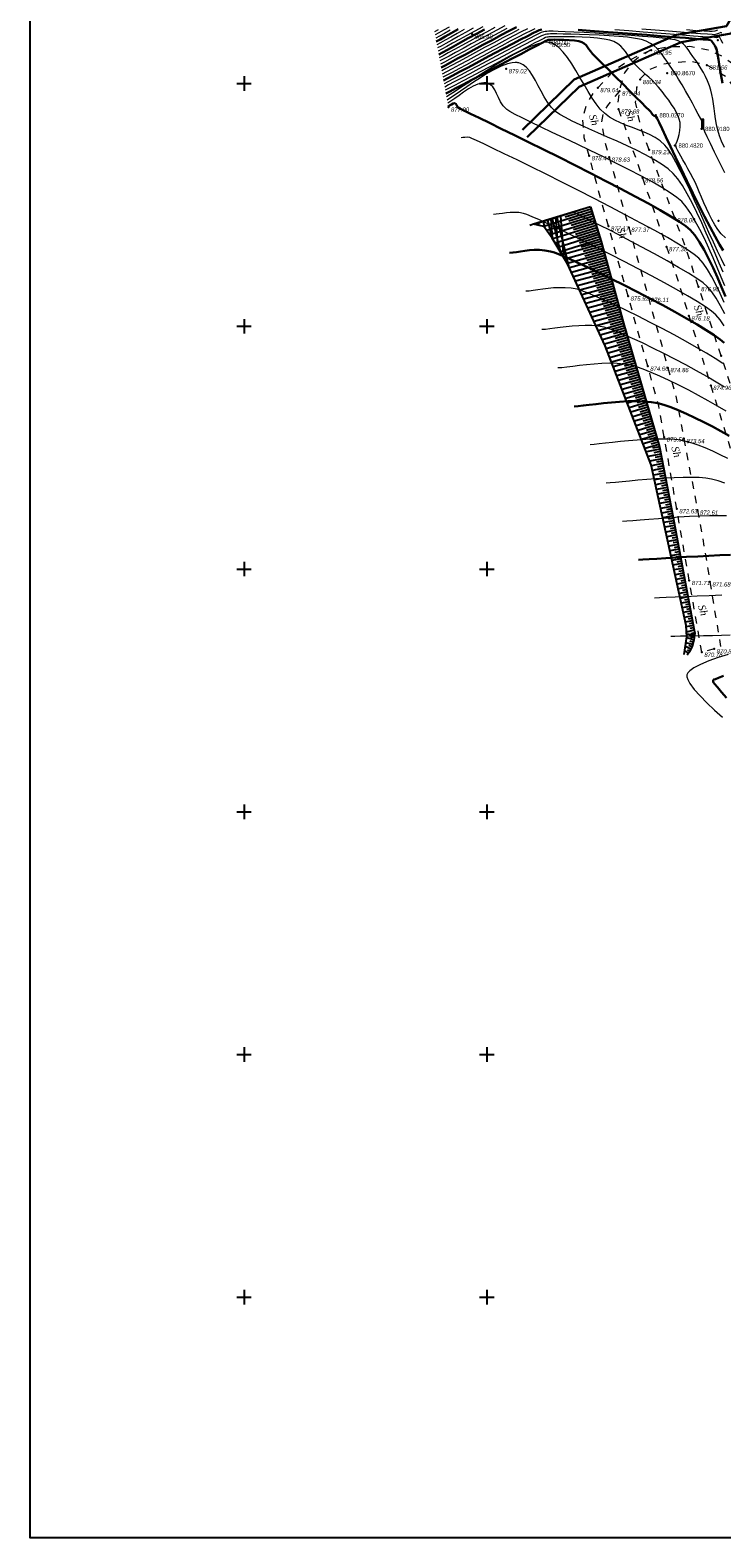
# Model space of a CAD drawing. Header units: millimetres. Extents: x 1490 to 2460, y -539 to 1142.
# Tile 5 of 28: x 2091 to 2233, y 676 to 987. Entities that reach past the tile are written whole.
import ezdxf
from ezdxf.enums import TextEntityAlignment as Align

# ---------------------------------------------------------------- set-up
doc = ezdxf.new("R2010")
doc.units = ezdxf.units.MM
doc.linetypes.add('Auto_Street_NotBorder_Line_m1', pattern=[3, 1.5, -1.5])
for name, color, linetype in [('(001) Сетка', 92, 'Continuous'), ('(004) Точки рельефа', 7, 'Continuous'), ('(025) Дорога', 7, 'Continuous'), ('(031) Горизонтали', 42, 'Continuous'), ('(035) Откосы', 7, 'Continuous'), ('Отметка', 7, 'Continuous'), ('Пикет', 7, 'Continuous')]:
    doc.layers.add(name, color=color, linetype=linetype)
doc.layers.add('(032) Горизонтали утолщенные', color=32, linetype='Continuous', lineweight=30)
for name, color, linetype, lineweight, true_color in [('AUTO#_ROADS_EXIST_L', 7, 'Continuous', 15, 0x000000), ('AUTO#_ROADS_MTRAL_T', 7, 'Continuous', 15, 0x000000), ('HYDRO_TECHN_CNSTR_B', 7, 'Continuous', 15, 0x000000)]:
    doc.layers.add(name, color=color, linetype=linetype, lineweight=lineweight, true_color=true_color)
doc.styles.add('D-431', font='txt')
doc.styles.add('БМ-431 (Times New Roman К)', font='timesi.ttf', dxfattribs={"height": 1})

# ---------------------------------------------------------------- blocks, each defined once
blk = doc.blocks.new('WaterGaugePost_m1')
at = {"layer": 'HYDRO_TECHN_CNSTR_B', "linetype": 'Continuous', "lineweight": 15, "true_color": 0x000000}
h = blk.add_hatch(color=18, dxfattribs=at)
h.dxf.hatch_style = 1
h.paths.add_polyline_path([(0.5, 3.2), (0.5, 4), (-0.5, 4), (-0.5, 3.2)])
h = blk.add_hatch(color=18, dxfattribs=at)
h.dxf.hatch_style = 1
h.paths.add_polyline_path([(0.5, 3.2), (-0.5, 3.2), (-0.5, 0), (0.5, 0)])
at = {"layer": 'HYDRO_TECHN_CNSTR_B', "linetype": 'Continuous', "lineweight": 15, "true_color": 0xfffffe}
h = blk.add_hatch(color=7, dxfattribs=at)
h.dxf.hatch_style = 1
h.paths.add_polyline_path([(0.5, 3.2), (-0.5, 3.2), (-0.5, 0), (0.5, 0)])
at = {"layer": 'HYDRO_TECHN_CNSTR_B', "linetype": 'Continuous', "lineweight": 15, "true_color": 0x000000}
h = blk.add_hatch(color=18, dxfattribs=at)
h.dxf.hatch_style = 1
h.paths.add_polyline_path([(-0.5, 2.4), (-0.5, 1.6), (0.5, 1.6), (0.5, 2.4)])
h = blk.add_hatch(color=18, dxfattribs=at)
h.dxf.hatch_style = 1
h.paths.add_polyline_path([(0.5, 0), (0.5, 0.8), (-0.5, 0.8), (-0.5, 0)])
at = {"layer": 'HYDRO_TECHN_CNSTR_B', "color": 18, "linetype": 'Continuous', "lineweight": 15, "true_color": 0x000000}
blk.add_lwpolyline([(-0.5, 0), (0.5, 0), (0.5, 4), (-0.5, 4)], close=True, dxfattribs=at)
for points in [[(-0.5, 3.2), (0.5, 3.2)], [(-0.5, 2.4), (0.5, 2.4)], [(-0.5, 1.6), (0.5, 1.6)], [(-0.5, 0.8), (0.5, 0.8)]]:
    blk.add_lwpolyline(points, dxfattribs=at)
blk = doc.blocks.new('Setka')
at = {"layer": '(001) Сетка'}
for p, q in [((-1.5, 0), (1.5, 0)), ((0, 1.5), (0, -1.5))]:
    blk.add_line(p, q, dxfattribs=at)

msp = doc.modelspace()

# ---------------------------------------------------------------- linework, layer by layer
at = {"layer": '(004) Точки рельефа', "color": 7, "linetype": 'ByBlock', "lineweight": -2}
for p in [(2181.834, 986.005, 886.4), (2197.365, 984.771, 880), (2197.791, 984.26, 879.5), (2218.698, 982.675, 880.947), (2188.854, 978.854, 879.02), (2230.158, 979.616, 881.661), (2216.475, 976.627, 880.344), (2207.719, 974.959, 879.639), (2212.206, 974.276, 879.843), (2176.962, 970.953, 877.9), (2212.014, 970.543, 879.684), (2205.943, 960.931, 878.436), (2210.078, 960.636, 878.629), (2218.294, 962.19, 879.229), (2216.94, 956.375, 878.563), (2223.563, 948.146, 878.08), (2209.919, 946.468, 877.175), (2214.108, 946.187, 877.371), (2221.867, 942.207, 877.383), (2213.965, 932.024, 875.919), (2218.137, 931.739, 876.114), (2228.472, 933.975, 876.898), (2226.503, 927.943, 876.177), (2233.141, 919.72, 875.695), (2218.011, 917.58, 874.662), (2222.167, 917.29, 874.856), (2230.98, 913.627, 874.957), (2221.414, 902.99, 873.561), (2225.458, 902.669, 873.542), (2223.991, 888.213, 872.635), (2228.25, 887.931, 872.607), (2226.568, 873.436, 871.708), (2230.82, 873.154, 871.681), (2229.144, 858.659, 870.782), (2231.701, 859.356, 870.819)]:
    msp.add_point(p, dxfattribs=at)
at = {"layer": '(025) Дорога', "ltscale": 0.5}
msp.add_lwpolyline([(2090.829, 1142.396), (2460.444, 1142.396), (2460.444, 676.254), (2090.829, 676.254)], close=True, dxfattribs=at)
at = {"layer": '(025) Дорога', "ltscale": 0.5, "flags": 128}
msp.add_lwpolyline([(2206.219, 950.415), (2194.467, 946.84)], dxfattribs=at)
at = {"layer": '(031) Горизонтали', "color": 42, "linetype": 'Continuous', "lineweight": 0}
for points, elevation in [([(2188.565, 987.686), (2186.916, 986.816), (2185.175, 985.884), (2183.4, 984.925), (2181.647, 983.971), (2179.973, 983.057), (2178.436, 982.215), (2177.093, 981.481), (2176, 980.887), (2175.215, 980.466)], 885), ([(2174.844, 986.897), (2174.108, 986.496)], 889.5), ([(2177.144, 987.463), (2175.964, 986.789), (2174.98, 986.234), (2174.231, 985.826)], 889), ([(2177.339, 986.828), (2176.125, 986.138), (2175.116, 985.57), (2174.354, 985.156)], 888.5), ([(2180.195, 986.936), (2178.759, 986.131), (2177.44, 985.39), (2176.28, 984.739), (2175.32, 984.205), (2174.6, 983.816)], 887.5), ([(2182.045, 987.207), (2180.485, 986.343), (2179.002, 985.516), (2177.64, 984.755), (2176.443, 984.087), (2175.456, 983.542), (2174.723, 983.146)], 887), ([(2184.022, 987.531), (2182.384, 986.636), (2180.776, 985.75), (2179.245, 984.901), (2177.839, 984.12), (2176.606, 983.436), (2175.592, 982.878), (2174.846, 982.476)], 886.5), ([(2186.492, 987.345), (2184.791, 986.433), (2183.061, 985.495), (2181.356, 984.564), (2179.73, 983.672), (2178.237, 982.85), (2176.931, 982.132), (2175.864, 981.55), (2175.092, 981.136)], 885.5), ([(2189.02, 987.172), (2187.34, 986.286), (2185.559, 985.335), (2183.738, 984.354), (2181.937, 983.378), (2180.216, 982.442), (2178.635, 981.58), (2177.255, 980.829), (2176.136, 980.223), (2175.338, 979.796)], 884.5), ([(2191.487, 986.954), (2189.93, 986.146), (2188.187, 985.228), (2186.327, 984.237), (2184.414, 983.213), (2182.517, 982.192), (2180.701, 981.212), (2179.033, 980.31), (2177.58, 979.526), (2176.408, 978.895), (2175.584, 978.456)], 883.5), ([(2193.27, 987.118), (2191.961, 986.452), (2190.385, 985.632), (2188.611, 984.698), (2186.711, 983.688), (2184.753, 982.642), (2182.807, 981.598), (2180.943, 980.596), (2179.232, 979.675), (2177.742, 978.874), (2176.544, 978.231), (2175.707, 977.786)], 883), ([(2194.758, 987.117), (2193.908, 986.702), (2192.742, 986.109), (2191.32, 985.37), (2189.699, 984.519), (2187.938, 983.587), (2186.096, 982.608), (2184.231, 981.612), (2182.401, 980.633), (2180.665, 979.702), (2179.082, 978.853), (2177.709, 978.117), (2176.606, 977.528), (2175.83, 977.117)], 882.5), ([(2233.81, 962.63), (2233.232, 963.963), (2232.821, 965.045), (2232.458, 966.244), (2232.18, 967.403), (2231.967, 968.523), (2231.8, 969.604), (2231.661, 970.649), (2231.531, 971.657), (2231.391, 972.63), (2231.222, 973.569), (2231.007, 974.476), (2230.725, 975.35), (2230.317, 976.368), (2229.899, 977.284), (2229.472, 978.112), (2229.039, 978.865), (2228.602, 979.559), (2228.164, 980.205), (2227.726, 980.819), (2227.293, 981.413), (2226.851, 982.046), (2226.482, 982.604), (2226.146, 983.098), (2225.8, 983.539), (2225.403, 983.938), (2224.914, 984.305), (2224.29, 984.651), (2223.681, 984.815), (2222.563, 984.986), (2221.018, 985.164), (2219.124, 985.343), (2216.962, 985.522), (2214.61, 985.697), (2212.149, 985.866), (2209.658, 986.025), (2207.217, 986.172), (2204.906, 986.303), (2202.804, 986.415), (2200.99, 986.506), (2199.546, 986.573), (2198.549, 986.612), (2198.081, 986.621), (2197.612, 986.6), (2197.236, 986.573), (2196.895, 986.524), (2196.531, 986.439), (2196.086, 986.302), (2195.679, 986.118), (2194.861, 985.709), (2193.694, 985.108), (2192.243, 984.351), (2190.571, 983.473), (2188.742, 982.507), (2186.819, 981.488), (2184.865, 980.451), (2182.946, 979.43), (2181.123, 978.46), (2179.462, 977.575), (2178.024, 976.81), (2176.874, 976.199), (2176.076, 975.777)], 881.5), ([(2233.858, 957.418), (2232.782, 959.635), (2231.792, 961.677), (2230.935, 963.453), (2230.254, 964.872), (2229.795, 965.843), (2229.602, 966.275), (2229.5, 966.677), (2229.461, 967.005), (2229.419, 967.33), (2229.307, 967.727), (2229.158, 968.055), (2228.851, 968.674), (2228.412, 969.531), (2227.865, 970.574), (2227.235, 971.751), (2226.547, 973.01), (2225.825, 974.297), (2225.094, 975.562), (2224.38, 976.751), (2223.706, 977.814), (2223.098, 978.696), (2222.462, 979.599), (2221.916, 980.417), (2221.426, 981.16), (2220.956, 981.837), (2220.47, 982.457), (2219.934, 983.03), (2219.311, 983.564), (2218.566, 984.069), (2217.665, 984.553), (2216.76, 984.86), (2215.47, 985.123), (2213.871, 985.343), (2212.043, 985.526), (2210.061, 985.675), (2208.004, 985.792), (2205.949, 985.881), (2203.974, 985.947), (2202.157, 985.991), (2200.574, 986.018), (2199.303, 986.032), (2198.422, 986.035), (2198.008, 986.031), (2197.582, 986.011), (2197.246, 985.979), (2196.918, 985.913), (2196.513, 985.792), (2196.14, 985.618), (2195.337, 985.212), (2194.17, 984.608), (2192.705, 983.842), (2191.007, 982.949), (2189.143, 981.966), (2187.18, 980.928), (2185.183, 979.87), (2183.218, 978.829), (2181.352, 977.839), (2179.652, 976.936), (2178.182, 976.156), (2177.009, 975.534), (2176.199, 975.107)], 881), ([(2234.001, 944.039), (2233.154, 944.885), (2232.476, 945.748), (2231.833, 946.728), (2231.224, 947.798), (2230.647, 948.93), (2230.101, 950.097), (2229.584, 951.271), (2229.095, 952.425), (2228.631, 953.531), (2228.192, 954.563), (2227.776, 955.492), (2227.38, 956.292), (2226.839, 957.294), (2226.291, 958.283), (2225.758, 959.229), (2225.261, 960.101), (2224.823, 960.867), (2224.465, 961.496), (2224.209, 961.958), (2224.078, 962.222), (2223.971, 962.485), (2223.895, 962.698), (2223.847, 962.916), (2223.824, 963.193), (2223.883, 963.484), (2224.041, 963.959), (2224.252, 964.582), (2224.467, 965.314), (2224.639, 966.118), (2224.72, 966.957), (2224.663, 967.794), (2224.489, 968.514), (2224.223, 969.239), (2223.87, 969.978), (2223.434, 970.74), (2222.921, 971.532), (2222.336, 972.363), (2221.685, 973.242), (2220.972, 974.177), (2220.252, 975.066), (2219.564, 975.826), (2218.899, 976.492), (2218.244, 977.101), (2217.587, 977.686), (2216.916, 978.285), (2216.22, 978.931), (2215.487, 979.661), (2214.818, 980.42), (2214.285, 981.128), (2213.837, 981.788), (2213.422, 982.403), (2212.987, 982.974), (2212.479, 983.506), (2211.848, 983.999), (2211.04, 984.456), (2210.197, 984.743), (2209.045, 984.971), (2207.667, 985.146), (2206.139, 985.274), (2204.542, 985.363), (2202.955, 985.419), (2201.456, 985.449), (2200.126, 985.459), (2199.043, 985.457), (2198.287, 985.448), (2197.936, 985.44), (2197.651, 985.427), (2197.428, 985.406), (2197.209, 985.362), (2196.939, 985.281), (2196.601, 985.119), (2195.814, 984.715), (2194.646, 984.107), (2193.166, 983.332), (2191.443, 982.426), (2189.545, 981.426), (2187.541, 980.368), (2185.5, 979.29), (2183.491, 978.227), (2181.582, 977.217), (2179.841, 976.297), (2178.339, 975.502), (2177.143, 974.87), (2176.322, 974.437)], 880.5), ([(2233.505, 984.052), (2233.248, 984.548), (2233.129, 984.78), (2233.021, 985.005), (2232.929, 985.19), (2232.873, 985.291), (2232.814, 985.381), (2232.745, 985.447), (2232.631, 985.409), (2232.412, 985.32), (2232.144, 985.252), (2231.776, 985.273), (2230.82, 985.342), (2229.353, 985.454), (2227.451, 985.602), (2225.192, 985.779), (2222.653, 985.979), (2219.91, 986.195), (2217.041, 986.421), (2214.122, 986.649), (2211.231, 986.874)], 882.5), ([(2233.3, 986.13), (2233.219, 986.255), (2233.094, 986.331), (2232.897, 986.291), (2232.576, 986.152), (2232.167, 985.989), (2231.707, 985.88), (2231.291, 985.894), (2230.313, 985.958), (2228.847, 986.065), (2226.966, 986.209), (2224.745, 986.383), (2222.257, 986.58), (2219.575, 986.794), (2216.773, 987.018)], 883), ([(2232.388, 986.83), (2231.851, 986.635), (2231.27, 986.509), (2230.758, 986.518), (2229.646, 986.584), (2228.02, 986.699), (2225.963, 986.855)], 883.5), ([(2233.916, 938.232), (2233.208, 939.614), (2232.413, 941.265), (2231.546, 943.132), (2230.622, 945.164), (2229.656, 947.309), (2228.662, 949.515), (2227.656, 951.73), (2226.653, 953.902), (2225.666, 955.981), (2224.712, 957.913), (2223.805, 959.648), (2222.96, 961.133), (2222.192, 962.316), (2221.515, 963.146), (2220.557, 963.993), (2219.516, 964.702), (2218.409, 965.302), (2217.25, 965.822), (2216.057, 966.292), (2214.846, 966.741), (2213.634, 967.199), (2212.435, 967.694), (2211.267, 968.255), (2210.147, 968.914), (2209.089, 969.697), (2208.233, 970.545), (2207.39, 971.607), (2206.556, 972.838), (2205.726, 974.191), (2204.897, 975.621), (2204.064, 977.081), (2203.223, 978.525), (2202.371, 979.906), (2201.503, 981.179), (2200.615, 982.297), (2199.703, 983.214), (2198.954, 983.772), (2198.378, 984.072), (2197.988, 984.211), (2197.791, 984.26), (2197.601, 984.293), (2197.188, 984.318), (2196.487, 984.259), (2195.417, 984.014), (2193.896, 983.475), (2192.214, 982.719), (2190.416, 981.791), (2188.548, 980.735), (2186.655, 979.597), (2184.784, 978.421), (2182.98, 977.253), (2181.289, 976.137), (2179.757, 975.119), (2178.429, 974.242), (2177.351, 973.554), (2176.568, 973.097)], 879.5), ([(2233.528, 936.979), (2232.741, 938.802), (2231.898, 940.783), (2231.009, 942.87), (2230.081, 945.014), (2229.125, 947.163), (2228.147, 949.266), (2227.159, 951.273), (2226.167, 953.133), (2225.182, 954.795), (2224.211, 956.209), (2223.264, 957.323), (2222.188, 958.275), (2220.852, 959.23), (2219.297, 960.185), (2217.568, 961.135), (2215.705, 962.077), (2213.751, 963.006), (2211.748, 963.917), (2209.739, 964.808), (2207.766, 965.673), (2205.871, 966.508), (2204.097, 967.309), (2202.485, 968.072), (2201.078, 968.793), (2199.919, 969.467), (2199.049, 970.09), (2198.148, 970.978), (2197.363, 971.989), (2196.67, 973.083), (2196.042, 974.221), (2195.454, 975.364), (2194.878, 976.472), (2194.29, 977.505), (2193.662, 978.424), (2192.969, 979.19), (2192.35, 979.665), (2191.839, 979.928), (2191.473, 980.054), (2191.282, 980.102), (2191.1, 980.134), (2190.712, 980.159), (2190.074, 980.108), (2189.133, 979.888), (2187.839, 979.405), (2186.452, 978.734), (2185.009, 977.925), (2183.552, 977.026), (2182.119, 976.084), (2180.749, 975.148), (2179.482, 974.266), (2178.357, 973.486), (2177.414, 972.857), (2176.691, 972.427)], 879), ([(2233.923, 934.131), (2233.148, 935.97), (2232.329, 937.91), (2231.472, 939.904), (2230.584, 941.907), (2229.672, 943.872), (2228.745, 945.752), (2227.808, 947.501), (2226.869, 949.073), (2225.935, 950.422), (2225.014, 951.501), (2224.034, 952.343), (2222.652, 953.31), (2220.921, 954.384), (2218.894, 955.546), (2216.623, 956.776), (2214.161, 958.056), (2211.562, 959.367), (2208.878, 960.691), (2206.162, 962.009), (2203.467, 963.301), (2200.845, 964.55), (2198.351, 965.735), (2196.036, 966.84), (2193.954, 967.844), (2192.158, 968.729), (2190.699, 969.476), (2189.632, 970.067), (2189.01, 970.482), (2188.262, 971.25), (2187.702, 972.079), (2187.265, 972.926), (2186.892, 973.749), (2186.518, 974.505), (2186.082, 975.151), (2185.646, 975.56), (2185.248, 975.79), (2184.94, 975.901), (2184.773, 975.943), (2184.617, 975.97), (2184.293, 975.988), (2183.777, 975.932), (2183.045, 975.723), (2182.081, 975.286), (2181.09, 974.708), (2180.104, 974.049), (2179.152, 973.366), (2178.266, 972.717), (2177.477, 972.162), (2176.814, 971.757)], 878.5), ([(2233.771, 930.72), (2232.944, 932.546), (2232.09, 934.313), (2231.214, 935.974), (2230.322, 937.483), (2229.42, 938.792), (2228.513, 939.855), (2227.603, 940.617), (2226.183, 941.593), (2224.315, 942.755), (2222.055, 944.077), (2219.466, 945.531), (2216.605, 947.089), (2213.532, 948.726), (2210.307, 950.413), (2206.989, 952.123), (2203.639, 953.83), (2200.314, 955.505), (2197.075, 957.122), (2193.981, 958.654), (2191.092, 960.073), (2188.467, 961.352), (2186.166, 962.465), (2184.247, 963.383), (2182.772, 964.079), (2181.799, 964.528), (2181.387, 964.7), (2180.853, 964.762), (2180.371, 964.735), (2179.955, 964.673), (2179.617, 964.632)], 877.5), ([(2233.754, 925.924), (2232.896, 927.174), (2232.011, 928.209), (2231.164, 928.931), (2229.884, 929.834), (2228.223, 930.894), (2226.233, 932.085), (2223.967, 933.384), (2221.476, 934.765), (2218.813, 936.205), (2216.031, 937.678), (2213.181, 939.16), (2210.315, 940.627), (2207.486, 942.053), (2204.747, 943.415), (2202.148, 944.687), (2199.743, 945.845), (2197.584, 946.865), (2195.723, 947.721), (2194.212, 948.39), (2193.103, 948.847), (2192.449, 949.067), (2191.495, 949.228), (2190.58, 949.286), (2189.712, 949.265), (2188.894, 949.189), (2188.134, 949.084), (2187.437, 948.972), (2186.808, 948.88), (2186.253, 948.831)], 876.5), ([(2233.87, 928.368), (2233.002, 930.052), (2232.109, 931.592), (2231.193, 932.936), (2230.262, 934.032), (2229.409, 934.754), (2228.106, 935.665), (2226.403, 936.742), (2224.354, 937.959), (2222.009, 939.292), (2219.423, 940.718), (2216.645, 942.213), (2213.729, 943.751), (2210.727, 945.31), (2207.691, 946.865), (2204.673, 948.391), (2202.741, 949.357)], 877), ([(2233.476, 918.15), (2231.934, 919.157), (2230.108, 920.273), (2228.049, 921.473), (2225.808, 922.733), (2223.434, 924.028), (2220.979, 925.332), (2218.492, 926.622), (2216.025, 927.872), (2213.626, 929.058), (2211.347, 930.155), (2209.239, 931.138), (2207.35, 931.982), (2205.732, 932.662), (2204.436, 933.154), (2203.511, 933.433), (2202.277, 933.651), (2201.042, 933.757), (2199.821, 933.772), (2198.629, 933.717), (2197.479, 933.611), (2196.387, 933.475), (2195.368, 933.329), (2194.435, 933.192), (2193.604, 933.085), (2192.889, 933.029)], 875.5), ([(2233.824, 913.263), (2232.1, 914.327), (2230.169, 915.462), (2228.077, 916.643), (2225.875, 917.845), (2223.609, 919.045), (2221.329, 920.218), (2219.083, 921.339), (2216.92, 922.385), (2214.889, 923.33), (2213.036, 924.15), (2211.412, 924.821), (2210.064, 925.318), (2209.042, 925.617), (2207.782, 925.838), (2206.474, 925.955), (2205.138, 925.985), (2203.799, 925.945), (2202.478, 925.852), (2201.199, 925.722), (2199.983, 925.573), (2198.854, 925.423), (2197.833, 925.287), (2196.943, 925.183), (2196.208, 925.128)], 875), ([(2234.173, 908.338), (2232.401, 909.39), (2230.493, 910.473), (2228.494, 911.565), (2226.448, 912.642), (2224.401, 913.68), (2222.396, 914.657), (2220.478, 915.549), (2218.693, 916.333), (2217.083, 916.985), (2215.695, 917.482), (2214.573, 917.8), (2213.182, 918.039), (2211.692, 918.163), (2210.136, 918.191), (2208.55, 918.142), (2206.969, 918.036), (2205.427, 917.889), (2203.96, 917.723), (2202.601, 917.554), (2201.386, 917.403), (2200.349, 917.288), (2199.526, 917.227)], 874.5), ([(2234.475, 898.572), (2232.943, 899.354), (2231.398, 900.088), (2229.867, 900.754), (2228.378, 901.335), (2226.958, 901.812), (2225.635, 902.167), (2224.276, 902.402), (2222.758, 902.539), (2221.117, 902.592), (2219.39, 902.573), (2217.615, 902.498), (2215.83, 902.378), (2214.07, 902.228), (2212.375, 902.06), (2210.781, 901.888), (2209.325, 901.725), (2208.045, 901.585), (2206.979, 901.48), (2206.162, 901.425)], 873.5), ([(2233.92, 893.502), (2232.518, 893.985), (2231.166, 894.351), (2230.001, 894.543), (2228.606, 894.657), (2227.024, 894.702), (2225.297, 894.688), (2223.468, 894.625), (2221.579, 894.524), (2219.675, 894.394), (2217.797, 894.245), (2215.988, 894.088), (2214.292, 893.932), (2212.75, 893.788), (2211.405, 893.665), (2210.301, 893.574), (2209.481, 893.525)], 873), ([(2234.261, 886.782), (2232.611, 886.808), (2230.747, 886.78), (2228.727, 886.709), (2226.606, 886.604), (2224.442, 886.473), (2222.289, 886.326), (2220.206, 886.172), (2218.249, 886.021), (2216.472, 885.881), (2214.935, 885.762), (2213.691, 885.673), (2212.799, 885.624)], 872.5), ([(2233.307, 870.427), (2230.699, 870.314), (2228.171, 870.204), (2225.8, 870.099), (2223.663, 870.004), (2221.839, 869.924), (2220.404, 869.862), (2219.435, 869.822)], 871.5), ([(2235.023, 862.186), (2233.191, 862.132), (2231.333, 862.088), (2229.504, 862.052), (2227.76, 862.021), (2226.157, 861.994), (2224.751, 861.969), (2223.598, 861.946), (2222.753, 861.921)], 871), ([(2234.6, 858.207), (2232.523, 857.565), (2230.579, 856.885), (2228.866, 856.179), (2227.479, 855.459), (2226.67, 854.88), (2226.27, 854.448), (2226.114, 854.162), (2226.072, 854.02), (2226.053, 853.883), (2226.075, 853.578), (2226.243, 853.045), (2226.7, 852.212), (2227.593, 851.008), (2228.781, 849.666), (2230.195, 848.232), (2231.764, 846.755), (2233.421, 845.28)], 870.5)]:
    msp.add_lwpolyline(points, dxfattribs=dict(at, elevation=elevation))
at = {"layer": '(032) Горизонтали утолщенные', "color": 32, "linetype": 'Continuous', "lineweight": 30}
for points, elevation in [([(2178.968, 987.001), (2177.547, 986.198), (2176.293, 985.489), (2175.253, 984.907), (2174.477, 984.486)], 888), ([(2184.407, 986.982), (2182.723, 986.066), (2181.066, 985.157), (2179.488, 984.287), (2178.038, 983.485), (2176.768, 982.784), (2175.728, 982.214), (2174.969, 981.806)], 886), ([(2191.013, 987.456), (2189.475, 986.659), (2187.764, 985.757), (2185.943, 984.786), (2184.076, 983.783), (2182.227, 982.785), (2180.458, 981.827), (2178.834, 980.945), (2177.418, 980.177), (2176.272, 979.559), (2175.461, 979.126)], 884), ([(2196.216, 986.984), (2195.66, 986.813), (2195.219, 986.618), (2194.384, 986.205), (2193.218, 985.608), (2191.781, 984.861), (2190.135, 983.996), (2188.34, 983.047), (2186.457, 982.048), (2184.548, 981.031), (2182.673, 980.031), (2180.894, 979.081), (2179.272, 978.214), (2177.867, 977.464), (2176.74, 976.863), (2175.953, 976.447)], 882), ([(2233.527, 941.451), (2232.784, 942.68), (2231.884, 944.298), (2230.858, 946.235), (2229.736, 948.421), (2228.548, 950.787), (2227.326, 953.263), (2226.099, 955.778), (2224.898, 958.264), (2223.753, 960.651), (2222.694, 962.868), (2221.753, 964.846), (2220.959, 966.514), (2220.343, 967.805), (2219.935, 968.646), (2219.765, 968.969), (2219.559, 969.108), (2219.353, 969.177), (2219.129, 969.305), (2218.934, 969.518), (2218.77, 969.763), (2218.55, 970.051), (2218.277, 970.331), (2217.642, 970.97), (2216.714, 971.897), (2215.563, 973.046), (2214.258, 974.347), (2212.868, 975.732), (2211.464, 977.132), (2210.113, 978.478), (2208.886, 979.703), (2207.852, 980.737), (2207.08, 981.513), (2206.639, 981.961), (2206.21, 982.461), (2205.886, 982.917), (2205.606, 983.331), (2205.31, 983.708), (2204.933, 984.049), (2204.416, 984.358), (2203.794, 984.548), (2202.91, 984.684), (2201.866, 984.774), (2200.767, 984.828), (2199.714, 984.853), (2198.81, 984.86), (2198.159, 984.856), (2197.864, 984.85), (2197.682, 984.841), (2197.538, 984.82), (2197.365, 984.771), (2197.062, 984.619), (2196.291, 984.218), (2195.122, 983.607), (2193.628, 982.823), (2191.879, 981.903), (2189.946, 980.885), (2187.902, 979.808), (2185.817, 978.709), (2183.763, 977.626), (2181.81, 976.596), (2180.031, 975.657), (2178.496, 974.848), (2177.277, 974.205), (2176.445, 973.767)], 880), ([(2233.394, 975.925), (2233.078, 977.719), (2232.796, 979.347), (2232.556, 980.747), (2232.362, 981.859), (2232.223, 982.621), (2232.143, 982.973), (2231.985, 983.342), (2231.821, 983.644), (2231.654, 983.9), (2231.488, 984.13), (2231.311, 984.391), (2231.154, 984.588), (2230.915, 984.749), (2230.507, 984.802), (2229.462, 984.9), (2227.87, 985.036), (2225.82, 985.204), (2223.401, 985.396), (2220.704, 985.606), (2217.818, 985.828), (2214.833, 986.054), (2211.839, 986.277), (2208.925, 986.492), (2206.181, 986.691), (2203.697, 986.867)], 882), ([(2234.062, 931.936), (2233.236, 933.892), (2232.37, 935.884), (2231.473, 937.86), (2230.552, 939.768), (2229.613, 941.556), (2228.664, 943.171), (2227.711, 944.563), (2226.763, 945.678), (2225.88, 946.422), (2224.525, 947.359), (2222.749, 948.466), (2220.606, 949.72), (2218.149, 951.098), (2215.429, 952.575), (2212.5, 954.129), (2209.414, 955.736), (2206.224, 957.373), (2202.982, 959.018), (2199.742, 960.645), (2196.555, 962.232), (2193.474, 963.757), (2190.552, 965.194), (2187.842, 966.522), (2185.396, 967.716), (2183.267, 968.754), (2181.507, 969.613), (2180.169, 970.268), (2179.306, 970.696), (2178.97, 970.875), (2178.752, 971.141), (2178.617, 971.419), (2178.482, 971.653), (2178.264, 971.785), (2177.936, 971.732), (2177.567, 971.525), (2177.215, 971.273), (2176.937, 971.087)], 878), ([(2233.761, 922.386), (2232.924, 923.105), (2231.677, 923.995), (2230.073, 925.031), (2228.162, 926.188), (2225.995, 927.442), (2223.625, 928.767), (2221.103, 930.14), (2218.479, 931.534), (2215.805, 932.926), (2213.133, 934.29), (2210.515, 935.603), (2208, 936.838), (2205.641, 937.972), (2203.489, 938.979), (2201.596, 939.836), (2200.012, 940.516), (2198.79, 940.996), (2197.98, 941.25), (2196.826, 941.452), (2195.714, 941.54), (2194.651, 941.538), (2193.64, 941.469), (2192.687, 941.356), (2191.799, 941.222), (2190.98, 941.091), (2190.235, 940.986), (2189.571, 940.93)], 876), ([(2234.779, 903.24), (2233.095, 904.204), (2231.336, 905.164), (2229.541, 906.098), (2227.747, 906.985), (2225.99, 907.805), (2224.31, 908.536), (2222.744, 909.157), (2221.329, 909.646), (2220.104, 909.984), (2218.721, 910.222), (2217.205, 910.354), (2215.594, 910.397), (2213.924, 910.364), (2212.232, 910.273), (2210.555, 910.14), (2208.928, 909.979), (2207.389, 909.807), (2205.975, 909.64), (2204.721, 909.494), (2203.666, 909.384), (2202.844, 909.326)], 874), ([(2235.053, 878.753), (2232.888, 878.661), (2230.622, 878.552), (2228.314, 878.429), (2226.026, 878.3), (2223.819, 878.17), (2221.753, 878.046), (2219.889, 877.933), (2218.288, 877.838), (2217.01, 877.766), (2216.117, 877.723)], 872), ([(2233.64, 853.79), (2232.565, 853.396), (2231.941, 853.158), (2231.648, 853.038), (2231.549, 852.991), (2231.532, 852.977), (2231.512, 852.945), (2231.484, 852.879), (2231.466, 852.777), (2231.483, 852.633), (2231.553, 852.439), (2231.781, 852.145), (2232.36, 851.453), (2233.211, 850.469), (2234.254, 849.296)], 870)]:
    msp.add_lwpolyline(points, dxfattribs=dict(at, elevation=elevation))
at = {"layer": '(035) Откосы'}
for points in [[(2206.219, 950.415), (2208.436, 943.277), (2213.038, 926.443), (2220.405, 900.996), (2223.254, 886.435), (2227.478, 863.584), (2227.713, 862.635), (2227.537, 861.235), (2227.187, 859.951), (2226.623, 858.746), (2226.117, 858.065)], [(2225.514, 858.201), (2226.071, 861.873), (2225.898, 864.151), (2218.752, 897.311), (2209.257, 921.771), (2201.504, 938.7), (2198.341, 943.995), (2196.601, 946.366), (2194.467, 946.84), (2193.766, 946.6)]]:
    msp.add_lwpolyline(points, dxfattribs=at)
for p, q in [((2206.219, 950.415), (2194.608, 946.809)), ((2196.445, 947.442), (2196.749, 946.165)), ((2206.515, 949.461), (2196.592, 946.379)), ((2206.811, 948.507), (2197.217, 945.528)), ((2197.403, 947.734), (2198.267, 944.096)), ((2207.108, 947.554), (2197.842, 944.676)), ((2198.071, 947.937), (2198.358, 943.973)), ((2198.36, 948.025), (2199.963, 941.28)), ((2199.051, 948.235), (2199.497, 942.059)), ((2199.318, 948.316), (2201.709, 938.252)), ((2200.031, 948.533), (2200.637, 940.152)), ((2206.367, 949.938), (2200.978, 948.265)), ((2206.663, 948.984), (2201.784, 947.469)), ((2206.96, 948.031), (2202.244, 946.566)), ((2195.163, 947.052), (2195.562, 946.597)), ((2195.607, 947.187), (2195.441, 946.624)), ((2207.404, 946.6), (2198.447, 943.818)), ((2207.7, 945.646), (2198.974, 942.936)), ((2207.996, 944.692), (2199.501, 942.053)), ((2207.256, 947.077), (2202.705, 945.663)), ((2207.552, 946.123), (2203.131, 944.75)), ((2207.848, 945.169), (2203.543, 943.832)), ((2208.145, 944.215), (2203.955, 942.913)), ((2208.293, 943.738), (2200.028, 941.171)), ((2208.572, 942.779), (2200.402, 940.546)), ((2208.835, 941.815), (2200.933, 939.655)), ((2208.44, 943.261), (2204.288, 942.126)), ((2208.704, 942.297), (2204.686, 941.199)), ((2208.967, 941.334), (2205.083, 940.272)), ((2209.099, 940.852), (2201.465, 938.765)), ((2209.362, 939.888), (2201.895, 937.847)), ((2209.626, 938.925), (2202.316, 936.927)), ((2209.889, 937.961), (2202.738, 936.007)), ((2209.23, 940.37), (2205.457, 939.339)), ((2209.494, 939.407), (2205.8, 938.397)), ((2209.757, 938.443), (2206.142, 937.455)), ((2210.152, 936.998), (2203.159, 935.086)), ((2210.416, 936.034), (2203.58, 934.166)), ((2210.679, 935.071), (2204.002, 933.246)), ((2210.021, 937.48), (2206.484, 936.513)), ((2210.284, 936.516), (2206.827, 935.571)), ((2210.547, 935.553), (2207.169, 934.629)), ((2210.942, 934.107), (2204.423, 932.325)), ((2211.206, 933.144), (2204.845, 931.405)), ((2211.469, 932.18), (2205.266, 930.485)), ((2210.811, 934.589), (2207.512, 933.687)), ((2211.074, 933.626), (2207.854, 932.745)), ((2211.338, 932.662), (2208.197, 931.803)), ((2211.601, 931.699), (2208.539, 930.862)), ((2211.733, 931.217), (2205.688, 929.564)), ((2211.996, 930.253), (2206.109, 928.644)), ((2212.259, 929.29), (2206.531, 927.724)), ((2211.864, 930.735), (2208.881, 929.92)), ((2212.128, 929.772), (2209.224, 928.978)), ((2212.391, 928.808), (2209.566, 928.036)), ((2212.523, 928.326), (2206.952, 926.804)), ((2212.786, 927.363), (2207.374, 925.883)), ((2213.05, 926.399), (2207.829, 924.888)), ((2212.654, 927.844), (2209.909, 927.094)), ((2212.918, 926.881), (2210.251, 926.152)), ((2213.189, 925.92), (2210.614, 925.174)), ((2213.328, 925.44), (2208.25, 923.97)), ((2213.606, 924.48), (2208.67, 923.052)), ((2213.884, 923.521), (2209.091, 922.133)), ((2214.161, 922.562), (2209.477, 921.205)), ((2213.467, 924.96), (2210.964, 924.235)), ((2213.745, 924.001), (2211.313, 923.297)), ((2214.022, 923.041), (2211.659, 922.357)), ((2214.439, 921.602), (2209.839, 920.27)), ((2214.717, 920.643), (2210.202, 919.336)), ((2214.995, 919.683), (2210.565, 918.401)), ((2214.3, 922.082), (2211.979, 921.41)), ((2214.578, 921.122), (2212.299, 920.463)), ((2214.856, 920.163), (2212.62, 919.516)), ((2215.272, 918.724), (2210.928, 917.466)), ((2215.55, 917.764), (2211.291, 916.531)), ((2215.828, 916.805), (2211.654, 915.596)), ((2215.134, 919.203), (2212.94, 918.568)), ((2215.411, 918.244), (2213.261, 917.621)), ((2215.689, 917.285), (2213.581, 916.674)), ((2215.967, 916.325), (2213.901, 915.727)), ((2216.106, 915.845), (2212.017, 914.661)), ((2216.384, 914.886), (2212.38, 913.727)), ((2216.661, 913.926), (2212.743, 912.792)), ((2216.245, 915.366), (2214.222, 914.78)), ((2216.523, 914.406), (2214.542, 913.833)), ((2216.8, 913.447), (2214.862, 912.886)), ((2216.939, 912.967), (2213.106, 911.857)), ((2217.217, 912.007), (2213.469, 910.922)), ((2217.495, 911.048), (2213.831, 909.987)), ((2217.773, 910.089), (2214.194, 909.053)), ((2217.078, 912.487), (2215.183, 911.938)), ((2217.356, 911.528), (2215.503, 910.991)), ((2217.634, 910.568), (2215.823, 910.044)), ((2218.05, 909.129), (2214.557, 908.118)), ((2218.328, 908.17), (2214.92, 907.183)), ((2218.606, 907.21), (2215.283, 906.248)), ((2217.911, 909.609), (2216.144, 909.097)), ((2218.189, 908.649), (2216.464, 908.15)), ((2218.467, 907.69), (2216.784, 907.203)), ((2218.884, 906.251), (2215.646, 905.313)), ((2219.162, 905.291), (2216.009, 904.378)), ((2219.439, 904.332), (2216.372, 903.444)), ((2218.745, 906.73), (2217.105, 906.256)), ((2219.023, 905.771), (2217.425, 905.308)), ((2219.3, 904.811), (2217.745, 904.361)), ((2219.578, 903.852), (2218.066, 903.414)), ((2219.717, 903.372), (2216.735, 902.509)), ((2219.995, 902.413), (2217.098, 901.574)), ((2220.273, 901.453), (2217.46, 900.639)), ((2219.856, 902.893), (2218.386, 902.467)), ((2220.134, 901.933), (2218.706, 901.52)), ((2220.41, 900.973), (2218.979, 900.693)), ((2220.505, 900.483), (2217.732, 899.94)), ((2220.697, 899.503), (2218.099, 898.994)), ((2220.889, 898.522), (2218.466, 898.048)), ((2221.081, 897.542), (2218.799, 897.096)), ((2220.601, 899.993), (2219.258, 899.73)), ((2220.793, 899.013), (2219.538, 898.767)), ((2220.985, 898.032), (2219.817, 897.804)), ((2221.273, 896.562), (2219.009, 896.119)), ((2221.464, 895.582), (2219.22, 895.142)), ((2221.656, 894.601), (2219.43, 894.166)), ((2221.177, 897.052), (2220.04, 896.83)), ((2221.368, 896.072), (2220.241, 895.851)), ((2221.56, 895.091), (2220.443, 894.873)), ((2221.848, 893.621), (2219.641, 893.189)), ((2222.04, 892.641), (2219.851, 892.213)), ((2222.231, 891.66), (2220.062, 891.236)), ((2221.752, 894.111), (2220.644, 893.894)), ((2221.944, 893.131), (2220.845, 892.916)), ((2222.135, 892.151), (2221.046, 891.937)), ((2222.423, 890.68), (2220.272, 890.259)), ((2222.615, 889.7), (2220.482, 889.283)), ((2222.807, 888.72), (2220.693, 888.306)), ((2222.327, 891.17), (2221.247, 890.959)), ((2222.519, 890.19), (2221.448, 889.981)), ((2222.711, 889.21), (2221.649, 889.002)), ((2222.903, 888.229), (2221.85, 888.024)), ((2222.998, 887.739), (2220.903, 887.329)), ((2223.19, 886.759), (2221.114, 886.353)), ((2223.375, 885.777), (2221.32, 885.397)), ((2223.094, 887.249), (2222.051, 887.045)), ((2223.284, 886.269), (2222.249, 886.077)), ((2223.466, 885.286), (2222.445, 885.098)), ((2223.557, 884.795), (2221.53, 884.421)), ((2223.738, 883.813), (2221.741, 883.444)), ((2223.92, 882.831), (2221.951, 882.467)), ((2223.648, 884.304), (2222.641, 884.118)), ((2223.829, 883.322), (2222.838, 883.139)), ((2224.011, 882.34), (2223.034, 882.159)), ((2224.102, 881.849), (2222.162, 881.49)), ((2224.283, 880.866), (2222.372, 880.513)), ((2224.465, 879.884), (2222.583, 879.536)), ((2224.646, 878.902), (2222.793, 878.559)), ((2224.192, 881.357), (2223.23, 881.179)), ((2224.374, 880.375), (2223.426, 880.2)), ((2224.556, 879.393), (2223.622, 879.22)), ((2224.828, 877.92), (2223.004, 877.582)), ((2225.01, 876.937), (2223.214, 876.605)), ((2225.191, 875.955), (2223.425, 875.629)), ((2224.737, 878.411), (2223.818, 878.241)), ((2224.919, 877.429), (2224.014, 877.261)), ((2225.1, 876.446), (2224.21, 876.282)), ((2225.373, 874.973), (2223.635, 874.652)), ((2225.554, 873.991), (2223.846, 873.675)), ((2225.736, 873.009), (2224.056, 872.698)), ((2225.282, 875.464), (2224.406, 875.302)), ((2225.464, 874.482), (2224.602, 874.323)), ((2225.645, 873.5), (2224.798, 873.343)), ((2225.918, 872.026), (2224.267, 871.721)), ((2226.099, 871.044), (2224.477, 870.744)), ((2226.281, 870.062), (2224.688, 869.767)), ((2225.827, 872.517), (2224.994, 872.364)), ((2226.008, 871.535), (2225.19, 871.384)), ((2226.19, 870.553), (2225.386, 870.404)), ((2226.462, 869.08), (2224.898, 868.79)), ((2226.644, 868.097), (2225.109, 867.814)), ((2226.826, 867.115), (2225.319, 866.837)), ((2226.372, 869.571), (2225.582, 869.425)), ((2226.553, 868.589), (2225.778, 868.445)), ((2226.735, 867.606), (2225.974, 867.466)), ((2226.916, 866.624), (2226.17, 866.486)), ((2227.007, 866.133), (2225.53, 865.86)), ((2227.189, 865.151), (2225.74, 864.883)), ((2227.37, 864.169), (2225.917, 863.9)), ((2227.098, 865.642), (2226.366, 865.507)), ((2227.28, 864.66), (2226.562, 864.527)), ((2227.461, 863.677), (2226.708, 863.538)), ((2227.27, 860.258), (2225.884, 860.637)), ((2227.575, 863.191), (2226.001, 862.803)), ((2227.66, 862.213), (2226.03, 862.417)), ((2227.534, 861.222), (2226.035, 861.631)), ((2227.402, 860.74), (2226.681, 860.937)), ((2227.598, 861.717), (2226.837, 861.812)), ((2227.695, 862.707), (2226.867, 862.502)), ((2226.415, 858.466), (2225.642, 859.041)), ((2226.898, 859.335), (2225.766, 859.864)), ((2226.687, 858.882), (2226.188, 859.116)), ((2227.11, 859.787), (2226.477, 860.083))]:
    msp.add_line(p, q)
at = {"color": 1, "lineweight": 30, "elevation": 879.5}
for points in [[(2192.219, 966.285), (2202.877, 976.68), (2223.923, 985.879), (2234.233, 987.671), (2239.201, 996.426), (2248.255, 1019.107), (2254.419, 1046.986), (2239.613, 1062.739)], [(2193.203, 964.755), (2203.861, 975.15), (2224.907, 984.349), (2235.217, 986.141), (2240.185, 994.896), (2249.239, 1017.577), (2255.456, 1047.478), (2240.396, 1063.31)]]:
    msp.add_lwpolyline(points, dxfattribs=at)
at = {"layer": 'AUTO#_ROADS_EXIST_L', "color": 18, "linetype": 'Auto_Street_NotBorder_Line_m1', "lineweight": 15, "true_color": 0x000000, "elevation": 910.22, "flags": 128}
for points in [[(2223.117, 1056.502), (2235.632, 1059.519), (2242.76, 1059.915), (2245.928, 1058.965), (2247.512, 1056.927), (2256.784, 1030.61), (2271.901, 979.695), (2285.809, 930.632), (2294.022, 902.612), (2299.832, 880.227), (2300.587, 876.569), (2301.792, 869.383), (2301.761, 867.762), (2301.31, 866.973), (2300.993, 866.303), (2299.753, 865.957), (2298.926, 865.93), (2290.26, 879.817), (2269.401, 916.299), (2243.994, 966.786), (2236.898, 978.87), (2233.332, 981.444), (2230.491, 982.698), (2226.66, 983.424), (2222.302, 983.358), (2218.472, 982.632), (2216.226, 981.246), (2214.64, 979.926), (2213.254, 978.011), (2212.329, 975.041), (2211.735, 971.344), (2223.602, 937.217), (2244.099, 871.683), (2244.797, 863.667), (2244.704, 860.949), (2242.764, 852.586), (2241.129, 850.506), (2238.327, 850.484)], [(2212.206, 974.276), (2209.708, 971.309), (2208.893, 969.902), (2208.466, 967.653), (2209.194, 963.807), (2223.794, 911.454), (2229.271, 882.537), (2233.036, 859.719), (2229.144, 858.659)]]:
    msp.add_lwpolyline(points, dxfattribs=at)
at = {"layer": 'AUTO#_ROADS_EXIST_L', "color": 18, "linetype": 'Auto_Street_NotBorder_Line_m1', "lineweight": 15, "true_color": 0x000000, "flags": 128}
for points in [[(2247.581, 849.093), (2251.885, 855.331), (2252.257, 860.632), (2250.314, 867.29), (2225.669, 942.532), (2216.711, 966.41), (2215.51, 971.951), (2215.797, 974.979), (2216.596, 976.921), (2218.254, 978.634), (2221.286, 979.902), (2226.887, 980.473), (2230.372, 979.56), (2234.419, 977.088), (2244.852, 959.476), (2262.054, 923.625), (2278.834, 893.805), (2292.674, 868.602), (2293.731, 866.66), (2295.534, 863.958), (2297.955, 862.606), (2300.152, 862.325), (2303.307, 863.507), (2305.334, 865.421), (2305.559, 866.66), (2298.225, 896.532), (2287.566, 931.893), (2275.423, 974.244), (2263.912, 1014.226), (2253.071, 1048.255), (2252.294, 1052.375), (2252.345, 1055.408), (2252.768, 1056.009), (2253.453, 1056.184), (2255.214, 1052.199)], [(2229.144, 858.659), (2220.287, 909.456), (2207.633, 954.629), (2204.943, 964.661), (2204.608, 968.611), (2205.411, 971.49), (2207.086, 974.301), (2211.005, 978.374), (2212.322, 979.426), (2214.35, 980.728), (2218.472, 982.632)]]:
    msp.add_lwpolyline(points, dxfattribs=at)
at = {"layer": 'Пикет', "color": 7}
for p in [(2232.478, 984.772, 882.118), (2221.982, 977.974, 880.867), (2219.671, 969.284, 880.027), (2229.074, 966.477, 880.918), (2223.598, 963.052, 880.482), (2232.563, 947.558, 880.818)]:
    msp.add_point(p, dxfattribs=at)

# ---------------------------------------------------------------- block references
at = {"layer": '(001) Сетка'}
for p in [(2134.877, 975.816), (2184.877, 975.816), (2134.877, 925.816), (2184.877, 925.816), (2134.877, 875.816), (2184.877, 875.816), (2134.877, 825.816), (2184.877, 825.816), (2134.877, 775.816), (2184.877, 775.816), (2134.877, 725.816), (2184.877, 725.816)]:
    msp.add_blockref('Setka', p, dxfattribs=at)
at = {"layer": 'HYDRO_TECHN_CNSTR_B', "color": 18, "true_color": 0x000000, "xscale": 0.5, "yscale": 0.5, "zscale": 0.5}
msp.add_blockref('WaterGaugePost_m1', (2229.324, 966.477, 880.918), dxfattribs=at)

# ---------------------------------------------------------------- texts
at = {"layer": '(004) Точки рельефа', "color": 7, "linetype": 'ByBlock', "ltscale": 0.5, "char_height": 0.875, "attachment_point": 4, "style": 'D-431'}
for s, insert in [('{\\fArial|b0|i1|c204|p32;886.40}', (2182.359, 985.505, 886.4)), ('{\\fArial|b0|i1|c204|p32;880.00}', (2197.89, 984.271, 880)), ('{\\fArial|b0|i1|c204|p32;879.50}', (2198.316, 983.76, 879.5)), ('{\\fArial|b0|i1|c204|p32;880.95}', (2219.223, 982.175, 880.947)), ('{\\fArial|b0|i1|c204|p32;879.02}', (2189.379, 978.354, 879.02)), ('{\\fArial|b0|i1|c204|p32;881.66}', (2230.683, 979.116, 881.661)), ('{\\fArial|b0|i1|c204|p32;880.34}', (2217, 976.127, 880.344)), ('{\\fArial|b0|i1|c204|p32;879.64}', (2208.244, 974.459, 879.639)), ('{\\fArial|b0|i1|c204|p32;879.84}', (2212.731, 973.776, 879.843)), ('{\\fArial|b0|i1|c204|p32;877.90}', (2177.487, 970.453, 877.9)), ('{\\fArial|b0|i1|c204|p32;879.68}', (2212.539, 970.043, 879.684)), ('{\\fArial|b0|i1|c204|p32;878.44}', (2206.468, 960.431, 878.436)), ('{\\fArial|b0|i1|c204|p32;878.63}', (2210.603, 960.136, 878.629)), ('{\\fArial|b0|i1|c204|p32;879.23}', (2218.819, 961.69, 879.229)), ('{\\fArial|b0|i1|c204|p32;878.56}', (2217.465, 955.875, 878.563)), ('{\\fArial|b0|i1|c204|p32;878.08}', (2224.088, 947.646, 878.08)), ('{\\fArial|b0|i1|c204|p32;877.17}', (2210.444, 945.968, 877.175)), ('{\\fArial|b0|i1|c204|p32;877.37}', (2214.633, 945.687, 877.371)), ('{\\fArial|b0|i1|c204|p32;877.38}', (2222.392, 941.707, 877.383)), ('{\\fArial|b0|i1|c204|p32;875.92}', (2214.49, 931.524, 875.919)), ('{\\fArial|b0|i1|c204|p32;876.11}', (2218.662, 931.239, 876.114)), ('{\\fArial|b0|i1|c204|p32;876.90}', (2228.997, 933.475, 876.898)), ('{\\fArial|b0|i1|c204|p32;876.18}', (2227.028, 927.443, 876.177)), ('{\\fArial|b0|i1|c204|p32;874.66}', (2218.536, 917.08, 874.662)), ('{\\fArial|b0|i1|c204|p32;874.86}', (2222.692, 916.79, 874.856)), ('{\\fArial|b0|i1|c204|p32;874.96}', (2231.505, 913.127, 874.957)), ('{\\fArial|b0|i1|c204|p32;873.56}', (2221.939, 902.49, 873.561)), ('{\\fArial|b0|i1|c204|p32;873.54}', (2225.983, 902.169, 873.542)), ('{\\fArial|b0|i1|c204|p32;872.63}', (2224.516, 887.713, 872.635)), ('{\\fArial|b0|i1|c204|p32;872.61}', (2228.775, 887.431, 872.607)), ('{\\fArial|b0|i1|c204|p32;871.71}', (2227.093, 872.936, 871.708)), ('{\\fArial|b0|i1|c204|p32;871.68}', (2231.345, 872.654, 871.681)), ('{\\fArial|b0|i1|c204|p32;870.78}', (2229.669, 858.159, 870.782)), ('{\\fArial|b0|i1|c204|p32;870.82}', (2232.226, 858.856, 870.819))]:
    msp.add_mtext(s, dxfattribs=dict(at, insert=insert))
at = {"layer": 'AUTO#_ROADS_MTRAL_T', "color": 18, "true_color": 0x000000, "style": 'БМ-431 (Times New Roman К)'}
for rotation, p in [(286.96748, (2206.219, 968.109)), (290.19354, (2213.695, 968.866)), (286.96748, (2211.952, 944.805)), (290.19354, (2227.825, 928.854)), (286.96748, (2223.177, 899.756)), (286.96748, (2228.669, 867.11))]:
    msp.add_text('Sh', height=1.5, rotation=rotation, dxfattribs=at).set_placement(p, align=Align.CENTER)
at = {"layer": 'Отметка', "style": 'D-431'}
for s, p in [('880.8670', (2222.74, 977.536, 880.867)), ('880.0270', (2220.429, 968.846, 880.027)), ('880.9180', (2229.832, 966.039, 880.918)), ('880.4820', (2224.356, 962.614, 880.482))]:
    msp.add_text(s, height=0.875, dxfattribs=at).set_placement(p)

doc.saveas('drawing.dxf')
